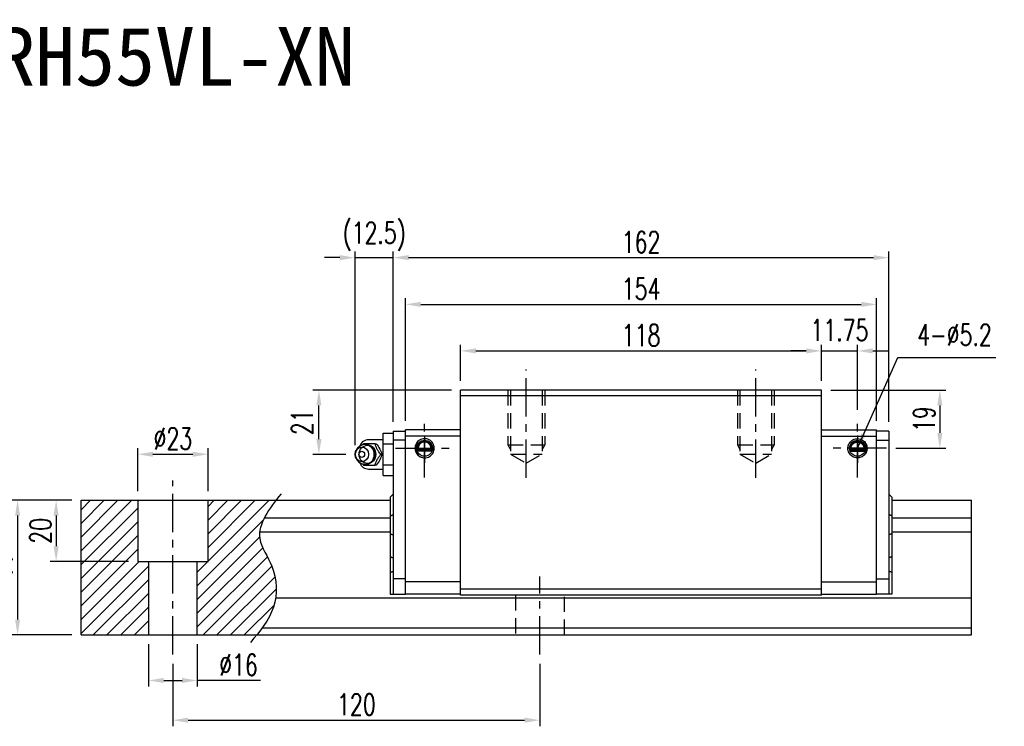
# Model space of a CAD drawing. Header units: millimetres. Extents: x 716 to 1243, y 158 to 642.
# Tile 3 of 3: x 921 to 1243, y 158 to 389. Entities that reach past the tile are written whole.
import ezdxf
from ezdxf.enums import TextEntityAlignment as Align

# ---------------------------------------------------------------- set-up
doc = ezdxf.new("R2010")
doc.units = ezdxf.units.MM
doc.header["$LTSCALE"] = 10
doc.linetypes.add('CENTER', pattern=[2, 1.25, -0.25, 0.25, -0.25])
doc.linetypes.add('DASHED', pattern=[0.75, 0.5, -0.25])
for name, color, linetype in [('2', 7, 'Continuous'), ('4', 7, 'Continuous'), ('CHA', 7, 'Continuous'), ('CL', 1, 'CENTER'), ('DIM', 4, 'Continuous'), ('HID', 2, 'DASHED'), ('OUT', 3, 'Continuous')]:
    doc.layers.add(name, color=color, linetype=linetype)
doc.styles.add('DIM-7', font='SIMPLEX.shx', dxfattribs={"width": 0.7, "bigfont": 'chineset.shx'})
doc.styles.add('T', font='kaiu.ttf')
doc.dimstyles.new('CNS', dxfattribs={"dimtxt": 3.5, "dimasz": 2.5, "dimexe": 1, "dimexo": 1.5, "dimgap": 0.09, "dimtad": 0, "dimdsep": 46, "dimtxsty": 'DIM-7', "dimcen": 0.09, "dimclrd": 1, "dimclre": 1, "dimclrt": 4, "dimadec": 0, "dimazin": 0, "dimtfac": 1, "dimtix": 1, "dimtmove": 2, "dimatfit": 3, "dimfxl": 1, "dimtvp": 0.971429, "dimtolj": 1, "dimarcsym": 0})

# ---------------------------------------------------------------- blocks, each defined once
blk = doc.blocks.new('*D68')
at = {"layer": 'DEFPOINTS', "color": 0}
for p in [(970.86, 181.73), (1090.86, 181.73), (1090.86, 160.28)]:
    blk.add_point(p, dxfattribs=at)
at = {"layer": 'DIM', "color": 7, "lineweight": -2}
for p, q in [((970.86, 178.73), (970.86, 158.28)), ((1090.86, 178.73), (1090.86, 158.28)), ((975.86, 160.28), (1085.86, 160.28))]:
    blk.add_line(p, q, dxfattribs=at)
at = {"layer": 'DIM', "color": 7}
for points in [[(975.86, 161.12), (975.86, 159.45), (970.86, 160.28)], [(1085.86, 161.12), (1085.86, 159.45), (1090.86, 160.28)]]:
    blk.add_solid(points, dxfattribs=at)
at = {"layer": 'DIM', "color": 7, "insert": (1030.86, 165.38), "char_height": 7, "attachment_point": 5, "style": 'DIM-7'}
blk.add_mtext('\\A1;120', dxfattribs=at)
blk = doc.blocks.new('*D69')
at = {"layer": 'DEFPOINTS', "color": 0}
for p in [(940.86, 232.14), (932.7, 212.14), (959.36, 212.14)]:
    blk.add_point(p, dxfattribs=at)
at = {"layer": 'DIM', "color": 7, "lineweight": -2}
for p, q in [((937.86, 232.14), (930.7, 232.14)), ((932.7, 227.14), (932.7, 217.14)), ((956.36, 212.14), (930.7, 212.14))]:
    blk.add_line(p, q, dxfattribs=at)
at = {"layer": 'DIM', "color": 7}
for points in [[(931.86, 227.14), (933.53, 227.14), (932.7, 232.14)], [(931.86, 217.14), (933.53, 217.14), (932.7, 212.14)]]:
    blk.add_solid(points, dxfattribs=at)
at = {"layer": 'DIM', "color": 7, "insert": (927.6, 222.14), "char_height": 7, "attachment_point": 5, "rotation": 90, "style": 'DIM-7'}
blk.add_mtext('\\A1;20', dxfattribs=at)
blk = doc.blocks.new('*D57')
at = {"layer": 'DEFPOINTS', "color": 0}
for p in [(940.86, 232.14), (920.1, 188.14), (940.86, 188.14)]:
    blk.add_point(p, dxfattribs=at)
at = {"layer": 'DIM', "color": 7, "lineweight": -2}
for p, q in [((937.86, 232.14), (918.1, 232.14)), ((920.1, 227.14), (920.1, 193.14)), ((937.86, 188.14), (918.1, 188.14))]:
    blk.add_line(p, q, dxfattribs=at)
at = {"layer": 'DIM', "color": 7}
for points in [[(919.27, 227.14), (920.93, 227.14), (920.1, 232.14)], [(919.27, 193.14), (920.93, 193.14), (920.1, 188.14)]]:
    blk.add_solid(points, dxfattribs=at)
at = {"layer": 'DIM', "color": 7, "insert": (915, 210.14), "char_height": 7, "attachment_point": 5, "rotation": 90, "style": 'DIM-7'}
blk.add_mtext('\\A1;44', dxfattribs=at)
blk = doc.blocks.new('*D58')
at = {"layer": 'DEFPOINTS', "color": 0}
for p in [(982.36, 247.18), (959.36, 232.14), (982.36, 232.14)]:
    blk.add_point(p, dxfattribs=at)
at = {"layer": 'DIM', "color": 7, "lineweight": -2}
for p, q in [((959.36, 235.14), (959.36, 249.18)), ((982.36, 235.14), (982.36, 249.18)), ((964.36, 247.18), (977.36, 247.18))]:
    blk.add_line(p, q, dxfattribs=at)
at = {"layer": 'DIM', "color": 7}
for points in [[(964.36, 248.01), (964.36, 246.34), (959.36, 247.18)], [(977.36, 248.01), (977.36, 246.34), (982.36, 247.18)]]:
    blk.add_solid(points, dxfattribs=at)
at = {"layer": 'DIM', "color": 7, "insert": (970.86, 252.28), "char_height": 7, "attachment_point": 5, "style": 'DIM-7'}
blk.add_mtext('\\A1;%%c23', dxfattribs=at)
blk = doc.blocks.new('*D59')
at = {"layer": 'DEFPOINTS', "color": 0}
for p in [(962.86, 188.14), (978.86, 188.14), (978.86, 173.26)]:
    blk.add_point(p, dxfattribs=at)
at = {"layer": 'DIM', "color": 7, "lineweight": -2}
for p, q in [((962.86, 185.14), (962.86, 171.26)), ((978.86, 185.14), (978.86, 171.26)), ((967.86, 173.26), (973.86, 173.26)), ((999.54, 173.26), (978.86, 173.26))]:
    blk.add_line(p, q, dxfattribs=at)
at = {"layer": 'DIM', "color": 7}
for points in [[(967.86, 174.09), (967.86, 172.43), (962.86, 173.26)], [(973.86, 174.09), (973.86, 172.43), (978.86, 173.26)]]:
    blk.add_solid(points, dxfattribs=at)
at = {"layer": 'DIM', "color": 7, "insert": (992.34, 178.36), "char_height": 7, "attachment_point": 5, "style": 'DIM-7'}
blk.add_mtext('\\A1;%%c16', dxfattribs=at)
blk = doc.blocks.new('*D71')
at = {"layer": 'DEFPOINTS', "color": 0}
for p in [(1182.91, 280.96), (1064.91, 268.14), (1182.91, 268.14)]:
    blk.add_point(p, dxfattribs=at)
at = {"layer": 'DIM', "color": 7, "lineweight": -2}
for p, q in [((1064.91, 271.14), (1064.91, 282.96)), ((1069.91, 280.96), (1177.91, 280.96)), ((1182.91, 271.14), (1182.91, 282.96))]:
    blk.add_line(p, q, dxfattribs=at)
at = {"layer": 'DIM', "color": 7}
for points in [[(1069.91, 281.79), (1069.91, 280.13), (1064.91, 280.96)], [(1177.91, 281.79), (1177.91, 280.13), (1182.91, 280.96)]]:
    blk.add_solid(points, dxfattribs=at)
at = {"layer": 'DIM', "color": 7, "insert": (1123.91, 286.06), "char_height": 7, "attachment_point": 5, "style": 'DIM-7'}
blk.add_mtext('\\A1;118', dxfattribs=at)
blk = doc.blocks.new('*D60')
at = {"layer": 'DEFPOINTS', "color": 0}
for p in [(1204.91, 311.43), (1042.91, 254.74), (1204.91, 254.74)]:
    blk.add_point(p, dxfattribs=at)
at = {"layer": 'DIM', "color": 7, "lineweight": -2}
for p, q in [((1042.91, 257.74), (1042.91, 313.43)), ((1204.91, 257.74), (1204.91, 313.43)), ((1047.91, 311.43), (1199.91, 311.43))]:
    blk.add_line(p, q, dxfattribs=at)
at = {"layer": 'DIM', "color": 7}
for points in [[(1047.91, 312.27), (1047.91, 310.6), (1042.91, 311.43)], [(1199.91, 312.27), (1199.91, 310.6), (1204.91, 311.43)]]:
    blk.add_solid(points, dxfattribs=at)
at = {"layer": 'DIM', "color": 7, "insert": (1123.91, 316.53), "char_height": 7, "attachment_point": 5, "style": 'DIM-7'}
blk.add_mtext('\\A1;162', dxfattribs=at)
blk = doc.blocks.new('*D61')
at = {"layer": 'DEFPOINTS', "color": 0}
for p in [(1194.66, 280.96), (1182.91, 268.14), (1194.66, 258.67)]:
    blk.add_point(p, dxfattribs=at)
at = {"layer": 'DIM', "color": 7, "lineweight": -2}
for p, q in [((1177.91, 280.96), (1172.91, 280.96)), ((1182.91, 271.14), (1182.91, 282.96)), ((1182.91, 280.96), (1194.66, 280.96)), ((1194.66, 261.67), (1194.66, 282.96)), ((1199.66, 280.96), (1204.66, 280.96))]:
    blk.add_line(p, q, dxfattribs=at)
at = {"layer": 'DIM', "color": 7}
for points in [[(1177.91, 281.79), (1177.91, 280.13), (1182.91, 280.96)], [(1199.66, 281.79), (1199.66, 280.13), (1194.66, 280.96)]]:
    blk.add_solid(points, dxfattribs=at)
at = {"layer": 'DIM', "color": 7, "insert": (1188.78, 287.76), "char_height": 7, "attachment_point": 5, "style": 'DIM-7'}
blk.add_mtext('\\A1;11.75', dxfattribs=at)
blk = doc.blocks.new('*D62')
at = {"layer": 'DEFPOINTS', "color": 0}
for p in [(1182.91, 268.14), (1204.18, 249.14), (1221.58, 249.14)]:
    blk.add_point(p, dxfattribs=at)
at = {"layer": 'DIM', "color": 7, "lineweight": -2}
for p, q in [((1185.91, 268.14), (1223.58, 268.14)), ((1221.58, 263.14), (1221.58, 254.14)), ((1207.18, 249.14), (1223.58, 249.14))]:
    blk.add_line(p, q, dxfattribs=at)
at = {"layer": 'DIM', "color": 7}
for points in [[(1220.75, 263.14), (1222.42, 263.14), (1221.58, 268.14)], [(1220.75, 254.14), (1222.42, 254.14), (1221.58, 249.14)]]:
    blk.add_solid(points, dxfattribs=at)
at = {"layer": 'DIM', "color": 7, "insert": (1216.48, 258.64), "char_height": 7, "attachment_point": 5, "rotation": 90, "style": 'DIM-7'}
blk.add_mtext('\\A1;19', dxfattribs=at)
blk = doc.blocks.new('*D72')
at = {"layer": 'DEFPOINTS', "color": 0}
for p in [(1200.91, 296.16), (1046.91, 255.14), (1200.91, 255.14)]:
    blk.add_point(p, dxfattribs=at)
at = {"layer": 'DIM', "color": 7, "lineweight": -2}
for p, q in [((1046.91, 258.14), (1046.91, 298.16)), ((1051.91, 296.16), (1195.91, 296.16)), ((1200.91, 258.14), (1200.91, 298.16))]:
    blk.add_line(p, q, dxfattribs=at)
at = {"layer": 'DIM', "color": 7}
for points in [[(1051.91, 296.99), (1051.91, 295.33), (1046.91, 296.16)], [(1195.91, 296.99), (1195.91, 295.33), (1200.91, 296.16)]]:
    blk.add_solid(points, dxfattribs=at)
at = {"layer": 'DIM', "color": 7, "insert": (1123.91, 301.26), "char_height": 7, "attachment_point": 5, "style": 'DIM-7'}
blk.add_mtext('\\A1;154', dxfattribs=at)
blk = doc.blocks.new('*D73')
at = {"layer": 'DEFPOINTS', "color": 0}
for p in [(1042.91, 311.43), (1042.91, 254.74), (1030.41, 247.14)]:
    blk.add_point(p, dxfattribs=at)
at = {"layer": 'DIM', "color": 7, "lineweight": -2}
for p, q in [((1030.41, 250.14), (1030.41, 313.43)), ((1042.91, 257.74), (1042.91, 313.43)), ((1025.41, 311.43), (1020.41, 311.43)), ((1030.41, 311.43), (1042.91, 311.43)), ((1047.91, 311.43), (1052.91, 311.43))]:
    blk.add_line(p, q, dxfattribs=at)
at = {"layer": 'DIM', "color": 7}
for points in [[(1025.41, 312.27), (1025.41, 310.6), (1030.41, 311.43)], [(1047.91, 312.27), (1047.91, 310.6), (1042.91, 311.43)]]:
    blk.add_solid(points, dxfattribs=at)
at = {"layer": 'DIM', "color": 7, "insert": (1036.66, 318.37), "char_height": 7, "attachment_point": 5, "style": 'DIM-7'}
blk.add_mtext('\\A1;(12.5)', dxfattribs=at)
blk = doc.blocks.new('*D74')
at = {"layer": 'DEFPOINTS', "color": 0}
for p in [(1018.6, 268.14), (1064.91, 268.14), (1030.41, 247.14)]:
    blk.add_point(p, dxfattribs=at)
at = {"layer": 'DIM', "color": 7, "lineweight": -2}
for p, q in [((1061.91, 268.14), (1016.6, 268.14)), ((1018.6, 252.14), (1018.6, 263.14)), ((1027.41, 247.14), (1016.6, 247.14))]:
    blk.add_line(p, q, dxfattribs=at)
at = {"layer": 'DIM', "color": 7}
for points in [[(1017.77, 263.14), (1019.44, 263.14), (1018.6, 268.14)], [(1017.77, 252.14), (1019.44, 252.14), (1018.6, 247.14)]]:
    blk.add_solid(points, dxfattribs=at)
at = {"layer": 'DIM', "color": 7, "insert": (1013.1, 257.64), "char_height": 7, "attachment_point": 5, "rotation": 90, "style": 'DIM-7'}
blk.add_mtext('\\A1;21', dxfattribs=at)

msp = doc.modelspace()

# ---------------------------------------------------------------- hatches: boundary and pattern name
at = {"layer": 'DIM'}
h = msp.add_hatch(dxfattribs=at)
h.set_pattern_fill('ANSI31', color=0, style=0)
h.set_pattern_definition([(45, (662.9502, -354.166), (-2.245064, 2.245064), [])])
h.paths.add_polyline_path([(959.358, 232.142), (940.858, 232.142), (940.858, 188.142), (962.858, 188.142), (962.858, 212.142), (959.358, 212.142)])
edge = h.paths.add_edge_path()
edge.add_line((978.858, 188.142), (998.252, 188.142))
edge.add_spline(control_points=[(998.252, 188.142), (1000.561, 190.974), (1005.263, 197.56), (1004.87, 209.844), (996.716, 220.775), (1001.348, 227.937), (1004.555, 232.142)], knot_values=[2.3719972, 2.3719972, 2.3719972, 2.3719972, 13.0733629, 26.449734, 36.2555502, 50.1300895, 50.1300895, 50.1300895, 50.1300895], degree=3, periodic=0)
edge.add_line((1004.555, 232.142), (982.358, 232.142))
edge.add_line((982.358, 232.142), (982.358, 212.142))
edge.add_line((982.358, 212.142), (978.858, 212.142))
edge.add_line((978.858, 212.142), (978.858, 188.142))

# ---------------------------------------------------------------- linework, layer by layer
at = {"layer": '2', "color": 0, "linetype": 'Continuous'}
for p, q in [((1042.908, 254.742), (1046.908, 254.742)), ((1042.908, 254.742), (1042.908, 251.442)), ((1046.908, 201.442), (1046.908, 255.142)), ((1064.908, 255.142), (1046.908, 255.142)), ((1182.908, 255.142), (1200.908, 255.142)), ((1200.908, 201.442), (1200.908, 255.142)), ((1204.908, 254.742), (1200.908, 254.742)), ((1204.908, 254.742), (1204.908, 251.442)), ((1039.558, 251.942), (1034.825, 251.942)), ((1039.558, 254.071), (1042.908, 254.071)), ((1039.558, 250.607), (1039.558, 254.071)), ((1046.908, 251.742), (1042.908, 251.742)), ((1042.908, 251.442), (1042.908, 206.142)), ((1064.908, 253.143), (1046.908, 253.143)), ((1182.908, 253.143), (1200.908, 253.143)), ((1200.908, 251.742), (1204.908, 251.742)), ((1204.908, 251.442), (1204.908, 206.142)), ((1031.205, 249.101), (1030.841, 248.567)), ((1039.558, 243.678), (1039.558, 250.607)), ((1039.558, 250.607), (1042.908, 250.607)), ((1055.632, 248.342), (1050.684, 248.342)), ((1055.578, 248.192), (1050.738, 248.192)), ((1055.403, 248.642), (1050.913, 248.642)), ((1055.184, 248.931), (1051.131, 248.931)), ((1192.184, 248.342), (1197.132, 248.342)), ((1192.238, 248.192), (1197.078, 248.192)), ((1192.413, 248.642), (1196.903, 248.642)), ((1192.631, 248.931), (1196.684, 248.931)), ((1030.841, 245.718), (1031.205, 245.183)), ((1034.825, 242.342), (1039.558, 242.342)), ((1039.558, 240.214), (1039.558, 243.678)), ((1039.558, 243.678), (1042.908, 243.678)), ((1039.558, 240.214), (1042.908, 240.214)), ((940.858, 232.142), (1041.908, 232.142)), ((940.858, 188.142), (940.858, 232.142)), ((959.358, 232.142), (959.358, 212.142)), ((982.358, 212.142), (982.358, 232.142)), ((1041.908, 233.142), (1042.908, 234.142)), ((1041.908, 233.142), (1041.908, 227.057)), ((1205.908, 233.142), (1204.908, 234.142)), ((1205.908, 233.142), (1205.908, 227.057)), ((1205.908, 232.142), (1231.962, 232.142)), ((1231.962, 188.142), (1231.962, 232.142)), ((1000.988, 226.434), (1041.908, 226.434)), ((1041.908, 227.057), (1041.908, 221.227)), ((1205.908, 227.057), (1205.908, 221.227)), ((999.496, 221.85), (1041.908, 221.85)), ((1041.908, 221.227), (1041.908, 213.727)), ((1205.908, 221.227), (1205.908, 213.727)), ((1041.908, 213.727), (1041.908, 208.555)), ((1205.908, 213.727), (1205.908, 208.555)), ((959.358, 212.142), (982.358, 212.142)), ((962.858, 212.142), (962.858, 188.142)), ((978.858, 188.142), (978.858, 212.142)), ((1041.908, 208.555), (1041.908, 201.442)), ((1046.908, 206.442), (1042.908, 206.442)), ((1042.908, 206.442), (1042.908, 201.442)), ((1200.908, 206.442), (1204.908, 206.442)), ((1204.908, 206.442), (1204.908, 201.442)), ((1205.908, 208.555), (1205.908, 201.442)), ((1064.908, 205.442), (1046.908, 205.442)), ((1182.908, 205.442), (1200.908, 205.442)), ((1004.465, 200.229), (1231.962, 200.229)), ((1041.908, 201.442), (1042.908, 201.442)), ((1042.908, 201.442), (1046.908, 201.442)), ((1064.908, 201.442), (1046.908, 201.442)), ((1182.908, 201.442), (1200.908, 201.442)), ((1204.908, 201.442), (1200.908, 201.442)), ((1205.908, 201.442), (1204.908, 201.442)), ((1000.052, 190.454), (1231.962, 190.454)), ((940.858, 188.142), (1231.962, 188.142))]:
    msp.add_line(p, q, dxfattribs=at)
at = {"layer": '2', "color": 0, "linetype": 'DASHED'}
for p, q in [((1082.858, 201.142), (1082.858, 188.142)), ((1098.858, 188.142), (1098.858, 201.142))]:
    msp.add_line(p, q, dxfattribs=at)
at = {"layer": '2', "color": 0, "linetype": 'Continuous'}
for centre in [(1053.158, 249.142), (1194.658, 249.142)]:
    msp.add_circle(centre, 2.6, dxfattribs=at)
for centre, radius, start, end in [((1034.825, 248.942), 3, 89.99998, 161.42204), ((1053.158, 249.142), 3.098, 141.48563, 180), ((1194.658, 249.142), 3.098, 0, 38.51437), ((1053.158, 249.142), 3.098, 180, 269.4375), ((1194.658, 249.142), 3.098, 270.5625, 0), ((1034.825, 245.342), 3, 198.57796, 270.00002)]:
    msp.add_arc(centre, radius, start, end, dxfattribs=at)
for centre, major_axis in [((1032.625, 247.142), (0, -2.4)), ((1033.658, 247.142), (0, -3.3)), ((1032.625, 247.142), (0, -1)), ((1034.473, 247.142), (0, -2.962))]:
    msp.add_ellipse(centre, major_axis=major_axis, ratio=0.9238797, dxfattribs=at)
for centre, major_axis, start_param, end_param in [((1033.658, 247.142), (0, -3.3), 1.5707964, 4.0768055), ((1034.473, 247.142), (0, -2.962), 1.5707964, 2.6988246), ((1033.658, 247.142), (0, -3.3), 5.3478744, 6.2831853), ((1033.658, 247.142), (0, -3.3), 0, 1.5707962), ((1034.473, 247.142), (0, -2.962), 0.4234277, 1.5707964)]:
    msp.add_ellipse(centre, major_axis=major_axis, ratio=0.9238797, start_param=start_param, end_param=end_param, dxfattribs=at)
for points, degree, knots in [([(1053.158, 252.28), (1052.868, 252.257), (1052.295, 252.211), (1051.509, 251.853), (1050.857, 251.329), (1050.376, 250.666), (1050.085, 249.922), (1049.974, 249.028), (1050.169, 247.947), (1050.945, 246.738), (1052.116, 246.073), (1052.93, 246.02), (1053.158, 246.005)], 3, [0, 0, 0, 0, 0.088414, 0.1748885, 0.2594231, 0.3420175, 0.4226713, 0.5013844, 0.6152487, 0.7511468, 0.9302271, 1, 1, 1, 1]), ([(1055.403, 248.642), (1055.431, 248.767), (1055.468, 249.03), (1055.449, 249.474), (1055.357, 249.844), (1055.247, 250.112), (1055.146, 250.305), (1055.03, 250.484), (1054.895, 250.656), (1054.731, 250.826), (1054.482, 251.036), (1054.18, 251.217), (1053.841, 251.344), (1053.572, 251.41), (1053.3, 251.444), (1052.928, 251.444), (1052.45, 251.358), (1051.996, 251.145), (1051.682, 250.914), (1051.471, 250.715), (1051.296, 250.501), (1051.147, 250.27), (1051.027, 250.022), (1050.936, 249.76), (1050.876, 249.479), (1050.853, 249.193), (1050.864, 248.914), (1050.893, 248.731), (1050.913, 248.642)], 3, [0, 0, 0, 0, 0.0625, 0.125, 0.1875, 0.21875, 0.25, 0.28125, 0.3125, 0.34375, 0.375, 0.4375, 0.46875, 0.5, 0.53125, 0.5625, 0.625, 0.6875, 0.71875, 0.75, 0.78125, 0.8125, 0.84375, 0.875, 0.90625, 0.9375, 0.96875, 1, 1, 1, 1]), ([(1055.184, 248.931), (1055.227, 249.144), (1055.216, 249.361), (1055.205, 249.575), (1055.142, 249.785), (1055.08, 249.991), (1054.969, 250.18), (1054.861, 250.366), (1054.711, 250.526), (1054.563, 250.682), (1054.382, 250.805), (1054.204, 250.926), (1054.002, 251.01), (1053.804, 251.091), (1053.588, 251.133), (1053.376, 251.174), (1053.158, 251.174), (1052.717, 251.175), (1052.314, 251.01), (1051.902, 250.84), (1051.605, 250.526), (1051.456, 250.367), (1051.237, 249.993), (1051.111, 249.577), (1051.088, 249.144), (1051.131, 248.931)], 2, [0, 0, 0, 0.0625, 0.0625, 0.125, 0.125, 0.1875, 0.1875, 0.25, 0.25, 0.3125, 0.3125, 0.375, 0.375, 0.4375, 0.4375, 0.5, 0.5, 0.625, 0.625, 0.75, 0.75, 0.8125, 0.875, 0.9375, 1, 1, 1]), ([(1053.158, 246.005), (1053.448, 246.028), (1054.021, 246.074), (1054.807, 246.432), (1055.458, 246.956), (1055.94, 247.619), (1056.231, 248.363), (1056.342, 249.257), (1056.147, 250.338), (1055.37, 251.547), (1054.199, 252.212), (1053.386, 252.265), (1053.158, 252.28)], 3, [0, 0, 0, 0, 0.088414, 0.1748885, 0.2594231, 0.3420175, 0.4226713, 0.5013844, 0.6152487, 0.7511468, 0.9302271, 1, 1, 1, 1]), ([(1194.658, 246.005), (1194.368, 246.028), (1193.795, 246.074), (1193.009, 246.432), (1192.357, 246.956), (1191.876, 247.619), (1191.585, 248.363), (1191.474, 249.257), (1191.669, 250.338), (1192.445, 251.547), (1193.616, 252.212), (1194.43, 252.265), (1194.658, 252.28)], 3, [0, 0, 0, 0, 0.088414, 0.1748885, 0.2594231, 0.3420175, 0.4226713, 0.5013844, 0.6152487, 0.7511468, 0.9302271, 1, 1, 1, 1]), ([(1192.413, 248.642), (1192.385, 248.767), (1192.348, 249.03), (1192.367, 249.474), (1192.459, 249.844), (1192.568, 250.112), (1192.669, 250.305), (1192.786, 250.484), (1192.921, 250.656), (1193.085, 250.826), (1193.333, 251.036), (1193.636, 251.217), (1193.974, 251.344), (1194.243, 251.41), (1194.516, 251.444), (1194.888, 251.444), (1195.366, 251.358), (1195.82, 251.145), (1196.134, 250.914), (1196.344, 250.715), (1196.52, 250.501), (1196.669, 250.27), (1196.789, 250.022), (1196.879, 249.76), (1196.939, 249.479), (1196.963, 249.193), (1196.952, 248.914), (1196.923, 248.731), (1196.903, 248.642)], 3, [0, 0, 0, 0, 0.0625, 0.125, 0.1875, 0.21875, 0.25, 0.28125, 0.3125, 0.34375, 0.375, 0.4375, 0.46875, 0.5, 0.53125, 0.5625, 0.625, 0.6875, 0.71875, 0.75, 0.78125, 0.8125, 0.84375, 0.875, 0.90625, 0.9375, 0.96875, 1, 1, 1, 1]), ([(1192.631, 248.931), (1192.589, 249.144), (1192.599, 249.361), (1192.61, 249.575), (1192.674, 249.785), (1192.736, 249.991), (1192.846, 250.18), (1192.955, 250.366), (1193.105, 250.526), (1193.252, 250.682), (1193.434, 250.805), (1193.611, 250.926), (1193.814, 251.01), (1194.012, 251.091), (1194.228, 251.133), (1194.439, 251.174), (1194.657, 251.174), (1195.099, 251.175), (1195.501, 251.01), (1195.914, 250.84), (1196.21, 250.526), (1196.36, 250.367), (1196.579, 249.993), (1196.705, 249.577), (1196.727, 249.144), (1196.684, 248.931)], 2, [0, 0, 0, 0.0625, 0.0625, 0.125, 0.125, 0.1875, 0.1875, 0.25, 0.25, 0.3125, 0.3125, 0.375, 0.375, 0.4375, 0.4375, 0.5, 0.5, 0.625, 0.625, 0.75, 0.75, 0.8125, 0.875, 0.9375, 1, 1, 1]), ([(1194.658, 252.28), (1194.948, 252.257), (1195.521, 252.211), (1196.307, 251.853), (1196.958, 251.329), (1197.44, 250.666), (1197.731, 249.922), (1197.842, 249.028), (1197.647, 247.947), (1196.87, 246.738), (1195.699, 246.073), (1194.886, 246.02), (1194.658, 246.005)], 3, [0, 0, 0, 0, 0.088414, 0.1748885, 0.2594231, 0.3420175, 0.4226713, 0.5013844, 0.6152487, 0.7511468, 0.9302271, 1, 1, 1, 1]), ([(1036.949, 250.642), (1036.23, 250.642), (1035.462, 250.642), (1034.154, 250.642), (1033.668, 250.642), (1033.215, 250.642)], 3, [0, 0, 0, 0, 0.5, 0.5, 1, 1, 1, 1]), ([(1036.958, 247.142), (1036.958, 247.393), (1036.902, 247.89), (1036.645, 248.617), (1036.217, 249.275), (1035.642, 249.819), (1034.957, 250.208), (1034.277, 250.413), (1033.84, 250.432), (1033.658, 250.424)], 3, [0, 0, 0, 0, 0.1424122, 0.2912277, 0.4421098, 0.5939693, 0.7455107, 0.8956214, 1, 1, 1, 1]), ([(1038.816, 247.142), (1038.55, 247.488), (1038.283, 247.843), (1037.866, 248.472), (1037.706, 248.74), (1037.436, 249.268), (1037.325, 249.53), (1037.122, 250.077), (1037.033, 250.362), (1036.949, 250.642)], 3, [0, 0, 0, 0, 0.316279, 0.316279, 0.5305075, 0.5305075, 0.7443494, 0.7443494, 1, 1, 1, 1]), ([(1037.364, 250.642), (1037.776, 250.095), (1038.174, 249.51), (1038.827, 248.288), (1039.059, 247.693), (1039.231, 247.143)], 3, [0, 0, 0, 0, 0.5, 0.5, 1, 1, 1, 1]), ([(1033.999, 243.865), (1034.047, 243.868), (1034.342, 243.895), (1034.874, 244.047), (1035.534, 244.393), (1036.096, 244.877), (1036.536, 245.471), (1036.835, 246.149), (1036.945, 246.723), (1036.958, 247.056), (1036.958, 247.142)], 3, [0, 0, 0, 0, 0.0297339, 0.1848987, 0.3380427, 0.4898314, 0.6411412, 0.7929758, 0.9463445, 1, 1, 1, 1]), ([(1036.949, 243.642), (1037.053, 243.988), (1037.163, 244.343), (1037.417, 244.972), (1037.543, 245.24), (1037.837, 245.768), (1038.005, 246.03), (1038.385, 246.577), (1038.601, 246.862), (1038.816, 247.142)], 3, [0, 0, 0, 0, 0.316279, 0.316279, 0.5305075, 0.5305075, 0.7443494, 0.7443494, 1, 1, 1, 1]), ([(1039.231, 247.142), (1039.06, 246.595), (1038.833, 246.01), (1038.182, 244.788), (1037.779, 244.193), (1037.364, 243.643)], 3, [0, 0, 0, 0, 0.5, 0.5, 1, 1, 1, 1]), ([(1033.215, 243.642), (1033.675, 243.642), (1034.169, 243.642), (1035.517, 243.642), (1036.241, 243.642), (1036.949, 243.642)], 3, [0, 0, 0, 0, 0.5, 0.5, 1, 1, 1, 1])]:
    msp.add_open_spline(points, degree=degree, knots=knots, dxfattribs=at)
for points, degree in [([(1033.215, 250.642), (1033.127, 250.528), (1033.039, 250.412), (1032.951, 250.295)], 3), ([(1036.949, 250.642), (1037.364, 250.642)], 1), ([(1051.131, 248.931), (1051.018, 248.791), (1050.913, 248.642)], 2), ([(1055.184, 248.931), (1055.257, 248.835), (1055.33, 248.739), (1055.403, 248.642)], 3), ([(1192.631, 248.931), (1192.559, 248.835), (1192.486, 248.739), (1192.413, 248.642)], 3), ([(1196.684, 248.931), (1196.797, 248.791), (1196.903, 248.642)], 2), ([(1038.816, 247.142), (1039.231, 247.142)], 1), ([(1032.971, 243.964), (1033.052, 243.856), (1033.134, 243.749), (1033.215, 243.642)], 3), ([(1033.68, 243.864), (1033.737, 243.86), (1033.794, 243.859), (1033.851, 243.859)], 3), ([(1037.364, 243.642), (1036.949, 243.642)], 1), ([(1041.908, 227.057), (1042.908, 227.471)], 1), ([(1205.908, 227.057), (1204.908, 227.471)], 1), ([(1041.908, 221.227), (1042.908, 220.813)], 1), ([(1205.908, 221.227), (1204.908, 220.813)], 1), ([(1041.908, 213.727), (1042.908, 213.313)], 1), ([(1205.908, 213.727), (1204.908, 213.313)], 1), ([(1041.908, 208.555), (1042.908, 208.97)], 1), ([(1205.908, 208.555), (1204.908, 208.97)], 1)]:
    msp.add_open_spline(points, degree=degree, dxfattribs=at)
at = {"layer": '4', "color": 0, "linetype": 'Continuous'}
for p, q in [((1182.908, 268.142), (1064.908, 268.142)), ((1064.908, 201.142), (1064.908, 268.142)), ((1182.908, 266.242), (1064.908, 266.242)), ((1205.908, 226.434), (1231.962, 226.434)), ((1205.908, 221.85), (1231.962, 221.85)), ((1182.908, 203.142), (1064.908, 203.142)), ((1182.908, 201.142), (1064.908, 201.142))]:
    msp.add_line(p, q, dxfattribs=at)
at = {"layer": 'CL', "color": 0}
for p, q in [((1086.408, 239.51), (1086.408, 274.855)), ((1161.408, 239.51), (1161.408, 274.855)), ((1053.158, 239.617), (1053.158, 258.667)), ((1194.658, 239.617), (1194.658, 258.667)), ((1053.158, 253.342), (1053.158, 244.342)), ((1194.658, 253.342), (1194.658, 244.342)), ((1043.633, 249.142), (1062.683, 249.142)), ((1204.183, 249.142), (1185.133, 249.142)), ((970.858, 181.73), (970.858, 238.555)), ((1090.858, 181.73), (1090.858, 207.199))]:
    msp.add_line(p, q, dxfattribs=at)
at = {"layer": 'DIM', "color": 0}
msp.add_open_spline([(1006.229, 234.3), (1002.375, 229.374), (996.194, 221.475), (1004.87, 209.844), (1005.298, 196.442), (999.276, 189.323), (996.219, 185.71)], degree=3, knots=[0, 0, 0, 0, 16.2465365, 26.0523527, 39.4287239, 53.2135918, 53.2135918, 53.2135918, 53.2135918], dxfattribs=at)
at = {"layer": 'HID', "color": 0}
for p, q in [((1080.408, 268.142), (1080.408, 250.242)), ((1081.258, 268.142), (1081.258, 247.242)), ((1091.558, 268.142), (1091.558, 247.242)), ((1092.408, 268.142), (1092.408, 250.242)), ((1155.408, 268.142), (1155.408, 250.242)), ((1156.258, 268.142), (1156.258, 247.242)), ((1166.558, 268.142), (1166.558, 247.242)), ((1167.408, 268.142), (1167.408, 250.242)), ((1080.408, 250.242), (1092.408, 250.242)), ((1080.409, 250.243), (1081.259, 248.77)), ((1092.409, 250.242), (1091.559, 248.77)), ((1155.408, 250.242), (1167.408, 250.242)), ((1155.409, 250.243), (1156.259, 248.77)), ((1167.409, 250.242), (1166.559, 248.77)), ((1081.258, 247.242), (1091.558, 247.242)), ((1081.258, 247.242), (1086.408, 244.269)), ((1086.408, 244.269), (1091.558, 247.242)), ((1156.258, 247.242), (1166.558, 247.242)), ((1156.258, 247.242), (1161.408, 244.269)), ((1161.408, 244.269), (1166.558, 247.242))]:
    msp.add_line(p, q, dxfattribs=at)
at = {"layer": 'OUT', "color": 0}
msp.add_line((1182.908, 201.142), (1182.908, 268.142), dxfattribs=at)

# ---------------------------------------------------------------- texts
at = {"layer": 'CHA', "style": 'T'}
msp.add_text('TRH55VL-XN', height=19.2, dxfattribs=at).set_placement((965.041, 377.102), align=Align.MIDDLE)
at = {"layer": 'DIM', "color": 0, "insert": (1214.186, 282.735), "char_height": 7, "attachment_point": 7, "style": 'DIM-7'}
msp.add_mtext('\\A1;4-%%C5.2', dxfattribs=at)

# ---------------------------------------------------------------- dimensions: what is measured, and where the dimension line sits
at = {"layer": 'DIM', "color": 0}
for base, p1, p2, text, picture, middle in [((1042.908, 311.435), (1030.408, 247.142), (1042.908, 254.742), '(<>)', '*D73', (1036.658, 318.368)), ((982.358, 247.178), (959.358, 232.142), (982.358, 232.142), '%%c<>', '*D58', (970.858, 252.278))]:
    dim = msp.add_linear_dim(base=base, p1=p1, p2=p2, text=text, dimstyle='CNS', override={"dimscale": 2, "dimgap": 0.8, "dimtad": 1, "dimclrd": 7, "dimclre": 7, "dimclrt": 7, "dimadec": 2, "dimazin": 2, "dimtmove": 1}, dxfattribs=at)
    dim.commit()
    dim.dimension.update_dxf_attribs({"geometry": picture, "text_midpoint": middle})
for base, p1, p2, override, picture, middle in [((1204.908, 311.435), (1042.908, 254.742), (1204.908, 254.742), {"dimscale": 2, "dimgap": 0.8, "dimtad": 1, "dimclrd": 7, "dimclre": 7, "dimclrt": 7, "dimadec": 2, "dimazin": 2, "dimtmove": 1}, '*D60', (1123.908, 316.535)), ((1200.908, 296.159), (1046.908, 255.142), (1200.908, 255.142), {"dimscale": 2, "dimgap": 0.8, "dimtad": 1, "dimclrd": 7, "dimclre": 7, "dimclrt": 7, "dimadec": 2, "dimazin": 2, "dimtmove": 1}, '*D72', (1123.908, 301.259)), ((1182.908, 280.959), (1064.908, 268.142), (1182.908, 268.142), {"dimscale": 2, "dimgap": 0.8, "dimtad": 1, "dimclrd": 7, "dimclre": 7, "dimclrt": 7, "dimadec": 2, "dimazin": 2, "dimtmove": 1}, '*D71', (1123.908, 286.059)), ((1194.658, 280.959), (1182.908, 268.142), (1194.658, 258.667), {"dimscale": 2, "dimgap": 0.8, "dimclrd": 7, "dimclre": 7, "dimclrt": 7, "dimadec": 2, "dimazin": 2}, '*D61', (1188.783, 287.759)), ((1090.858, 160.284), (970.858, 181.73), (1090.858, 181.73), {"dimscale": 2, "dimgap": 0.8, "dimtad": 1, "dimclrd": 7, "dimclre": 7, "dimclrt": 7, "dimadec": 2, "dimazin": 2, "dimtmove": 1}, '*D68', (1030.858, 165.384))]:
    dim = msp.add_linear_dim(base=base, p1=p1, p2=p2, dimstyle='CNS', override=override, dxfattribs=at)
    dim.commit()
    dim.dimension.update_dxf_attribs({"geometry": picture, "text_midpoint": middle})
for base, p1, p2, override, picture, middle in [((1018.603, 268.142), (1030.408, 247.142), (1064.908, 268.142), {"dimscale": 2, "dimgap": 1, "dimtad": 1, "dimclrd": 7, "dimclre": 7, "dimclrt": 7, "dimadec": 2, "dimazin": 2, "dimtix": 0, "dimtmove": 0}, '*D74', (1013.103, 257.642)), ((1221.584, 249.142), (1182.908, 268.142), (1204.183, 249.142), {"dimscale": 2, "dimgap": 0.8, "dimtad": 1, "dimclrd": 7, "dimclre": 7, "dimclrt": 7, "dimadec": 2, "dimazin": 2, "dimtmove": 1}, '*D62', (1216.484, 258.642)), ((920.099, 188.142), (940.858, 232.142), (940.858, 188.142), {"dimscale": 2, "dimgap": 0.8, "dimtad": 1, "dimclrd": 7, "dimclre": 7, "dimclrt": 7, "dimadec": 2, "dimazin": 2, "dimtmove": 1}, '*D57', (914.999, 210.142)), ((932.698, 212.142), (940.858, 232.142), (959.358, 212.142), {"dimscale": 2, "dimgap": 0.8, "dimtad": 1, "dimclrd": 7, "dimclre": 7, "dimclrt": 7, "dimadec": 2, "dimazin": 2, "dimtmove": 1}, '*D69', (927.598, 222.142))]:
    dim = msp.add_linear_dim(base=base, p1=p1, p2=p2, angle=90, dimstyle='CNS', override=override, dxfattribs=at)
    dim.commit()
    dim.dimension.update_dxf_attribs({"geometry": picture, "text_midpoint": middle})
dim = msp.add_linear_dim(base=(978.858, 173.26), p1=(962.858, 188.142), p2=(978.858, 188.142), text='%%c<>', dimstyle='CNS', override={"dimscale": 2, "dimgap": 0.8, "dimtad": 1, "dimclrd": 7, "dimclre": 7, "dimclrt": 7, "dimadec": 2, "dimazin": 2, "dimtmove": 1}, dxfattribs=at)
dim.commit()
dim.dimension.update_dxf_attribs({"geometry": '*D59', "text_midpoint": (992.341, 173.977), "dimtype": 160})

# ---------------------------------------------------------------- leaders
at = {"layer": 'DIM', "color": 0, "annotation_type": 0, "has_hookline": 1, "hookline_direction": 0, "text_width": 25.433}
msp.add_leader([(1194.658, 249.142), (1207.848, 278.813), (1212.848, 278.813)], dimstyle='CNS', override={"dimscale": 2, "dimgap": 0.8, "dimtad": 1, "dimclrd": 7, "dimclre": 4, "dimadec": 2, "dimazin": 2, "dimtmove": 1}, dxfattribs=at)

doc.saveas('drawing.dxf')
